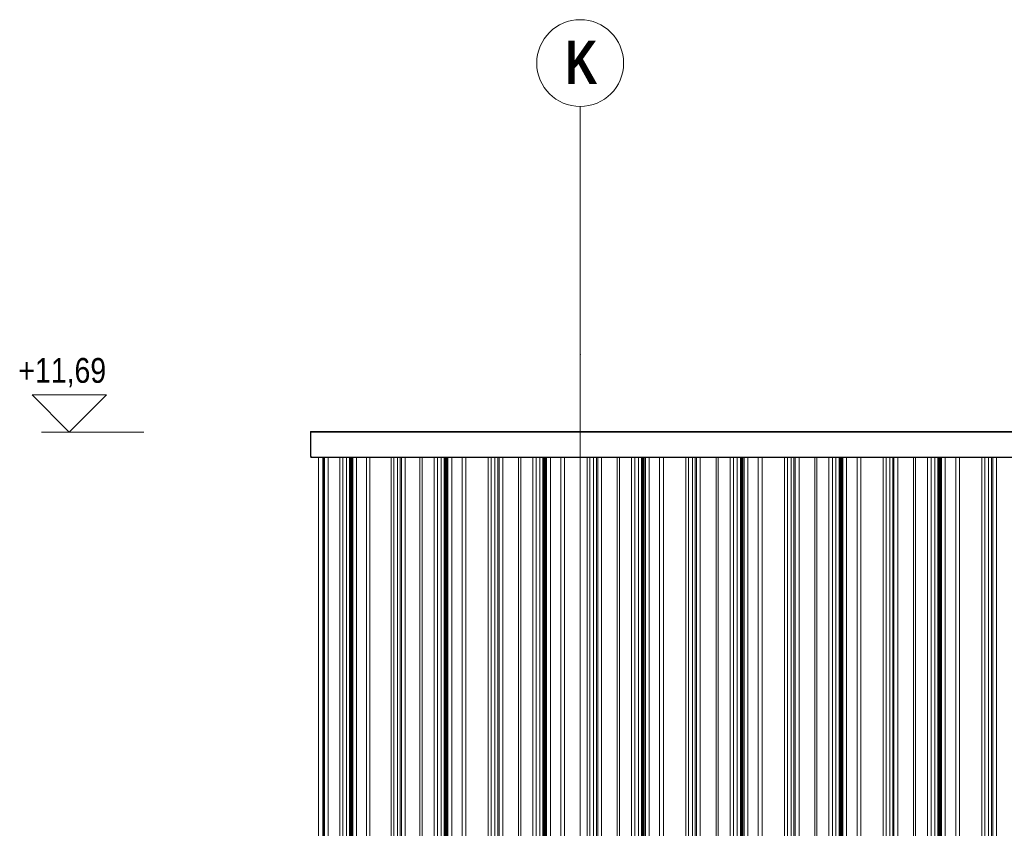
# Model space of a CAD drawing. Header units: metres. Extents: x -58265 to 590738, y -55036 to 35250.
# Tile 21 of 160: x 517602 to 521570, y -40595 to -37336. Entities that reach past the tile are written whole.
import ezdxf

# ---------------------------------------------------------------- set-up
doc = ezdxf.new("R2010")
doc.units = ezdxf.units.M
doc.header["$LTSCALE"] = 0.05
doc.header["$PDSIZE"] = 0.8
doc.linetypes.add('Strichlinie_ eng', pattern=[46, 30, -16])
for name, color, linetype in [('Ansicht Süd_3_A_1_Fassaden', 7, 'Continuous'), ('Ansicht Süd_3_A_1_Wände_Attika', 7, 'Continuous'), ('Ansicht Süd_3_A_3_Achsen_Raster', 7, 'Continuous'), ('Ansicht Süd_3_A_4_Bemaßung_100', 7, 'Continuous')]:
    doc.layers.add(name, color=color, linetype=linetype)
doc.styles.add('ERSTELLTER_STIL_2', font='txt')
doc.styles.add('ERSTELLTER_STIL_4', font='txt')

msp = doc.modelspace()

# ---------------------------------------------------------------- linework, layer by layer
at = {"layer": 'Ansicht Süd_3_A_1_Fassaden', "color": 7, "linetype": 'Continuous', "lineweight": 25}
for p, q in [((518774.4, -38996.1), (518774.3, -39096.1)), ((518774.4, -38996.1), (563942.4, -38996.1)), ((518825.9, -39106), (518825.9, -50686.1))]:
    msp.add_line(p, q, dxfattribs=at)
at = {"layer": 'Ansicht Süd_3_A_1_Fassaden', "color": 253, "linetype": 'Continuous', "lineweight": 18}
for p, q in [((518805.9, -39448.9), (518805.9, -39100.1)), ((518823.9, -39448.9), (518823.9, -39100.1)), ((518826.9, -39448.9), (518826.9, -39100.1)), ((518830.9, -39448.9), (518830.9, -39100.1)), ((518845.9, -39448.9), (518845.9, -39100.1)), ((518891.6, -39448.9), (518891.6, -39100.1)), ((518904.9, -39448.9), (518904.9, -39100.1)), ((518918.7, -39448.9), (518918.7, -39100.1)), ((518930.6, -39448.9), (518930.6, -39100.1)), ((518933.5, -39448.9), (518933.5, -39100.1)), ((518935.2, -39448.9), (518935.2, -39100.1)), ((518938.9, -39448.9), (518938.9, -39100.1)), ((518940.6, -39448.9), (518940.6, -39100.1)), ((518944.9, -39448.9), (518944.9, -39100.1)), ((518959.4, -39448.9), (518959.4, -39100.1)), ((518999.3, -39448.9), (518999.3, -39100.1)), ((519013.7, -39448.9), (519013.7, -39100.1)), ((519099.4, -39448.9), (519099.4, -39100.1)), ((519110.4, -39448.9), (519110.4, -39100.1)), ((519124.7, -39448.9), (519124.7, -39100.1)), ((519135.7, -39448.9), (519135.7, -39100.1)), ((519140.7, -39448.9), (519140.7, -39100.1)), ((519155.1, -39448.9), (519155.1, -39100.1)), ((519215.3, -39448.9), (519215.3, -39100.1)), ((519223.7, -39448.9), (519223.7, -39100.1)), ((519271.8, -39448.9), (519271.8, -39100.1)), ((519285.9, -39448.9), (519285.9, -39100.1)), ((519300.4, -39448.9), (519300.4, -39100.1)), ((519313, -39448.9), (519313, -39100.1)), ((519316, -39448.9), (519316, -39100.1)), ((519317.8, -39448.9), (519317.8, -39100.1)), ((519321.7, -39448.9), (519321.7, -39100.1)), ((519323.4, -39448.9), (519323.4, -39100.1)), ((519328, -39448.9), (519328, -39100.1)), ((519343.2, -39448.9), (519343.2, -39100.1)), ((519385.2, -39448.9), (519385.2, -39100.1)), ((519400.5, -39448.9), (519400.5, -39100.1)), ((519490.7, -39448.9), (519490.7, -39100.1)), ((519502.3, -39448.9), (519502.3, -39100.1)), ((519517.3, -39448.9), (519517.3, -39100.1)), ((519528.9, -39448.9), (519528.9, -39100.1)), ((519534.2, -39448.9), (519534.2, -39100.1)), ((519549.3, -39448.9), (519549.3, -39100.1)), ((519612.7, -39448.9), (519612.7, -39100.1)), ((519621.6, -39448.9), (519621.6, -39100.1)), ((519669.7, -39448.9), (519669.7, -39100.1)), ((519683.7, -39448.9), (519683.7, -39100.1)), ((519698.3, -39448.9), (519698.3, -39100.1)), ((519710.8, -39448.9), (519710.8, -39100.1)), ((519713.8, -39448.9), (519713.8, -39100.1)), ((519715.6, -39448.9), (519715.6, -39100.1)), ((519719.5, -39448.9), (519719.5, -39100.1)), ((519721.3, -39448.9), (519721.3, -39100.1)), ((519725.8, -39448.9), (519725.8, -39100.1)), ((519741, -39448.9), (519741, -39100.1)), ((519783, -39448.9), (519783, -39100.1)), ((519798.3, -39448.9), (519798.3, -39100.1)), ((519888.5, -39448.9), (519888.5, -39100.1)), ((519900.1, -39448.9), (519900.1, -39100.1)), ((519915.1, -39448.9), (519915.1, -39100.1)), ((519926.8, -39448.9), (519926.8, -39100.1)), ((519932, -39448.9), (519932, -39100.1)), ((519947.1, -39448.9), (519947.1, -39100.1)), ((520010.5, -39448.9), (520010.5, -39100.1)), ((520019.4, -39448.9), (520019.4, -39100.1)), ((520067.5, -39448.9), (520067.5, -39100.1)), ((520081.5, -39448.9), (520081.5, -39100.1)), ((520096.1, -39448.9), (520096.1, -39100.1)), ((520108.6, -39448.9), (520108.6, -39100.1)), ((520111.7, -39448.9), (520111.7, -39100.1)), ((520113.4, -39448.9), (520113.4, -39100.1)), ((520117.4, -39448.9), (520117.4, -39100.1)), ((520119.1, -39448.9), (520119.1, -39100.1)), ((520123.6, -39448.9), (520123.6, -39100.1)), ((520138.9, -39448.9), (520138.9, -39100.1)), ((520180.9, -39448.9), (520180.9, -39100.1)), ((520196.1, -39448.9), (520196.1, -39100.1)), ((520286.3, -39448.9), (520286.3, -39100.1)), ((520297.9, -39448.9), (520297.9, -39100.1)), ((520313, -39448.9), (520313, -39100.1)), ((520324.6, -39448.9), (520324.6, -39100.1)), ((520329.9, -39448.9), (520329.9, -39100.1)), ((520344.9, -39448.9), (520344.9, -39100.1)), ((520408.4, -39448.9), (520408.4, -39100.1)), ((520417.2, -39448.9), (520417.2, -39100.1)), ((520465.3, -39448.9), (520465.3, -39100.1)), ((520479.4, -39448.9), (520479.4, -39100.1)), ((520493.9, -39448.9), (520493.9, -39100.1)), ((520506.5, -39448.9), (520506.5, -39100.1)), ((520509.5, -39448.9), (520509.5, -39100.1)), ((520511.3, -39448.9), (520511.3, -39100.1)), ((520515.2, -39448.9), (520515.2, -39100.1)), ((520516.9, -39448.9), (520516.9, -39100.1)), ((520521.5, -39448.9), (520521.5, -39100.1)), ((520536.7, -39448.9), (520536.7, -39100.1)), ((520578.7, -39448.9), (520578.7, -39100.1)), ((520594, -39448.9), (520594, -39100.1)), ((520684.2, -39448.9), (520684.2, -39100.1)), ((520695.8, -39448.9), (520695.8, -39100.1)), ((520710.8, -39448.9), (520710.8, -39100.1)), ((520722.4, -39448.9), (520722.4, -39100.1)), ((520727.7, -39448.9), (520727.7, -39100.1)), ((520742.8, -39448.9), (520742.8, -39100.1)), ((520806.2, -39448.9), (520806.2, -39100.1)), ((520815.1, -39448.9), (520815.1, -39100.1)), ((520863.2, -39448.9), (520863.2, -39100.1)), ((520877.2, -39448.9), (520877.2, -39100.1)), ((520891.8, -39448.9), (520891.8, -39100.1)), ((520904.3, -39448.9), (520904.3, -39100.1)), ((520907.3, -39448.9), (520907.3, -39100.1)), ((520909.1, -39448.9), (520909.1, -39100.1)), ((520913, -39448.9), (520913, -39100.1)), ((520914.8, -39448.9), (520914.8, -39100.1)), ((520919.3, -39448.9), (520919.3, -39100.1)), ((520934.5, -39448.9), (520934.5, -39100.1)), ((520976.5, -39448.9), (520976.5, -39100.1)), ((520991.8, -39448.9), (520991.8, -39100.1)), ((521082, -39448.9), (521082, -39100.1)), ((521093.6, -39448.9), (521093.6, -39100.1)), ((521108.6, -39448.9), (521108.6, -39100.1)), ((521120.3, -39448.9), (521120.3, -39100.1)), ((521125.5, -39448.9), (521125.5, -39100.1)), ((521140.6, -39448.9), (521140.6, -39100.1)), ((521204, -39448.9), (521204, -39100.1)), ((521212.9, -39448.9), (521212.9, -39100.1)), ((521261, -39448.9), (521261, -39100.1)), ((521275, -39448.9), (521275, -39100.1)), ((521289.6, -39448.9), (521289.6, -39100.1)), ((521302.1, -39448.9), (521302.1, -39100.1)), ((521305.2, -39448.9), (521305.2, -39100.1)), ((521306.9, -39448.9), (521306.9, -39100.1)), ((521310.9, -39448.9), (521310.9, -39100.1)), ((521312.6, -39448.9), (521312.6, -39100.1)), ((521317.1, -39448.9), (521317.1, -39100.1)), ((521332.4, -39448.9), (521332.4, -39100.1)), ((521374.4, -39448.9), (521374.4, -39100.1)), ((521389.6, -39448.9), (521389.6, -39100.1)), ((521479.8, -39448.9), (521479.8, -39100.1)), ((521491.4, -39448.9), (521491.4, -39100.1)), ((521506.5, -39448.9), (521506.5, -39100.1)), ((521518.1, -39448.9), (521518.1, -39100.1)), ((521523.4, -39448.9), (521523.4, -39100.1)), ((521538.4, -39448.9), (521538.4, -39100.1)), ((518805.9, -39848.9), (518805.9, -39448.9)), ((518823.9, -39848.9), (518823.9, -39448.9)), ((518823.9, -39448.9), (518826.9, -39448.9)), ((518826.9, -39848.9), (518826.9, -39448.9)), ((518830.9, -39848.9), (518830.9, -39448.9)), ((518845.9, -39848.9), (518845.9, -39448.9)), ((518891.6, -39848.9), (518891.6, -39448.9)), ((518904.9, -39848.9), (518904.9, -39448.9)), ((518918.7, -39848.9), (518918.7, -39448.9)), ((518930.6, -39848.9), (518930.6, -39448.9)), ((518930.6, -39448.9), (518933.5, -39448.9)), ((518933.5, -39848.9), (518933.5, -39448.9)), ((518935.2, -39848.9), (518935.2, -39448.9)), ((518938.9, -39848.9), (518938.9, -39448.9)), ((518940.6, -39848.9), (518940.6, -39448.9)), ((518944.9, -39848.9), (518944.9, -39448.9)), ((518959.4, -39848.9), (518959.4, -39448.9)), ((518999.3, -39848.9), (518999.3, -39448.9)), ((519013.7, -39848.9), (519013.7, -39448.9)), ((519099.4, -39848.9), (519099.4, -39448.9)), ((519110.4, -39848.9), (519110.4, -39448.9)), ((519124.7, -39848.9), (519124.7, -39448.9)), ((519135.7, -39848.9), (519135.7, -39448.9)), ((519140.7, -39848.9), (519140.7, -39448.9)), ((519155.1, -39848.9), (519155.1, -39448.9)), ((519215.3, -39848.9), (519215.3, -39448.9)), ((519223.7, -39848.9), (519223.7, -39448.9)), ((519271.8, -39848.9), (519271.8, -39448.9)), ((519285.9, -39848.9), (519285.9, -39448.9)), ((519300.4, -39848.9), (519300.4, -39448.9)), ((519313, -39848.9), (519313, -39448.9)), ((519313, -39448.9), (519316, -39448.9)), ((519316, -39848.9), (519316, -39448.9)), ((519317.8, -39848.9), (519317.8, -39448.9)), ((519321.7, -39848.9), (519321.7, -39448.9)), ((519323.4, -39848.9), (519323.4, -39448.9)), ((519328, -39848.9), (519328, -39448.9)), ((519343.2, -39848.9), (519343.2, -39448.9)), ((519385.2, -39848.9), (519385.2, -39448.9)), ((519400.5, -39848.9), (519400.5, -39448.9)), ((519490.7, -39848.9), (519490.7, -39448.9)), ((519502.3, -39848.9), (519502.3, -39448.9)), ((519517.3, -39848.9), (519517.3, -39448.9)), ((519528.9, -39848.9), (519528.9, -39448.9)), ((519534.2, -39848.9), (519534.2, -39448.9)), ((519549.3, -39848.9), (519549.3, -39448.9)), ((519612.7, -39848.9), (519612.7, -39448.9)), ((519621.6, -39848.9), (519621.6, -39448.9)), ((519669.7, -39848.9), (519669.7, -39448.9)), ((519683.7, -39848.9), (519683.7, -39448.9)), ((519698.3, -39848.9), (519698.3, -39448.9)), ((519710.8, -39848.9), (519710.8, -39448.9)), ((519710.8, -39448.9), (519713.8, -39448.9)), ((519713.8, -39848.9), (519713.8, -39448.9)), ((519715.6, -39848.9), (519715.6, -39448.9)), ((519719.5, -39848.9), (519719.5, -39448.9)), ((519721.3, -39848.9), (519721.3, -39448.9)), ((519725.8, -39848.9), (519725.8, -39448.9)), ((519741, -39848.9), (519741, -39448.9)), ((519783, -39848.9), (519783, -39448.9)), ((519798.3, -39848.9), (519798.3, -39448.9)), ((519888.5, -39848.9), (519888.5, -39448.9)), ((519900.1, -39848.9), (519900.1, -39448.9)), ((519915.1, -39848.9), (519915.1, -39448.9)), ((519926.8, -39848.9), (519926.8, -39448.9)), ((519932, -39848.9), (519932, -39448.9)), ((519947.1, -39848.9), (519947.1, -39448.9)), ((520010.5, -39848.9), (520010.5, -39448.9)), ((520019.4, -39848.9), (520019.4, -39448.9)), ((520067.5, -39848.9), (520067.5, -39448.9)), ((520081.5, -39848.9), (520081.5, -39448.9)), ((520096.1, -39848.9), (520096.1, -39448.9)), ((520108.6, -39848.9), (520108.6, -39448.9)), ((520108.6, -39448.9), (520111.7, -39448.9)), ((520111.7, -39848.9), (520111.7, -39448.9)), ((520113.4, -39848.9), (520113.4, -39448.9)), ((520117.4, -39848.9), (520117.4, -39448.9)), ((520119.1, -39848.9), (520119.1, -39448.9)), ((520123.6, -39848.9), (520123.6, -39448.9)), ((520138.9, -39848.9), (520138.9, -39448.9)), ((520180.9, -39848.9), (520180.9, -39448.9)), ((520196.1, -39848.9), (520196.1, -39448.9)), ((520286.3, -39848.9), (520286.3, -39448.9)), ((520297.9, -39848.9), (520297.9, -39448.9)), ((520313, -39848.9), (520313, -39448.9)), ((520324.6, -39848.9), (520324.6, -39448.9)), ((520329.9, -39848.9), (520329.9, -39448.9)), ((520344.9, -39848.9), (520344.9, -39448.9)), ((520408.4, -39848.9), (520408.4, -39448.9)), ((520417.2, -39848.9), (520417.2, -39448.9)), ((520465.3, -39848.9), (520465.3, -39448.9)), ((520479.4, -39848.9), (520479.4, -39448.9)), ((520493.9, -39848.9), (520493.9, -39448.9)), ((520506.5, -39848.9), (520506.5, -39448.9)), ((520506.5, -39448.9), (520509.5, -39448.9)), ((520509.5, -39848.9), (520509.5, -39448.9)), ((520511.3, -39848.9), (520511.3, -39448.9)), ((520515.2, -39848.9), (520515.2, -39448.9)), ((520516.9, -39848.9), (520516.9, -39448.9)), ((520521.5, -39848.9), (520521.5, -39448.9)), ((520536.7, -39848.9), (520536.7, -39448.9)), ((520578.7, -39848.9), (520578.7, -39448.9)), ((520594, -39848.9), (520594, -39448.9)), ((520684.2, -39848.9), (520684.2, -39448.9)), ((520695.8, -39848.9), (520695.8, -39448.9)), ((520710.8, -39848.9), (520710.8, -39448.9)), ((520722.4, -39848.9), (520722.4, -39448.9)), ((520727.7, -39848.9), (520727.7, -39448.9)), ((520742.8, -39848.9), (520742.8, -39448.9)), ((520806.2, -39848.9), (520806.2, -39448.9)), ((520815.1, -39848.9), (520815.1, -39448.9)), ((520863.2, -39848.9), (520863.2, -39448.9)), ((520877.2, -39848.9), (520877.2, -39448.9)), ((520891.8, -39848.9), (520891.8, -39448.9)), ((520904.3, -39848.9), (520904.3, -39448.9)), ((520904.3, -39448.9), (520907.3, -39448.9)), ((520907.3, -39848.9), (520907.3, -39448.9)), ((520909.1, -39848.9), (520909.1, -39448.9)), ((520913, -39848.9), (520913, -39448.9)), ((520914.8, -39848.9), (520914.8, -39448.9)), ((520919.3, -39848.9), (520919.3, -39448.9)), ((520934.5, -39848.9), (520934.5, -39448.9)), ((520976.5, -39848.9), (520976.5, -39448.9)), ((520991.8, -39848.9), (520991.8, -39448.9)), ((521082, -39848.9), (521082, -39448.9)), ((521093.6, -39848.9), (521093.6, -39448.9)), ((521108.6, -39848.9), (521108.6, -39448.9)), ((521120.3, -39848.9), (521120.3, -39448.9)), ((521125.5, -39848.9), (521125.5, -39448.9)), ((521140.6, -39848.9), (521140.6, -39448.9)), ((521204, -39848.9), (521204, -39448.9)), ((521212.9, -39848.9), (521212.9, -39448.9)), ((521261, -39848.9), (521261, -39448.9)), ((521275, -39848.9), (521275, -39448.9)), ((521289.6, -39848.9), (521289.6, -39448.9)), ((521302.1, -39848.9), (521302.1, -39448.9)), ((521302.1, -39448.9), (521305.2, -39448.9)), ((521305.2, -39848.9), (521305.2, -39448.9)), ((521306.9, -39848.9), (521306.9, -39448.9)), ((521310.9, -39848.9), (521310.9, -39448.9)), ((521312.6, -39848.9), (521312.6, -39448.9)), ((521317.1, -39848.9), (521317.1, -39448.9)), ((521332.4, -39848.9), (521332.4, -39448.9)), ((521374.4, -39848.9), (521374.4, -39448.9)), ((521389.6, -39848.9), (521389.6, -39448.9)), ((521479.8, -39848.9), (521479.8, -39448.9)), ((521491.4, -39848.9), (521491.4, -39448.9)), ((521506.5, -39848.9), (521506.5, -39448.9)), ((521518.1, -39848.9), (521518.1, -39448.9)), ((521523.4, -39848.9), (521523.4, -39448.9)), ((521538.4, -39848.9), (521538.4, -39448.9)), ((518805.9, -41448.9), (518805.9, -39848.9)), ((518823.9, -41448.9), (518823.9, -39848.9)), ((518823.9, -39848.9), (518826.9, -39848.9)), ((518826.9, -41448.9), (518826.9, -39848.9)), ((518830.9, -41448.9), (518830.9, -39848.9)), ((518845.9, -41448.9), (518845.9, -39848.9)), ((518891.6, -41448.9), (518891.6, -39848.9)), ((518904.9, -41448.9), (518904.9, -39848.9)), ((518918.7, -41448.9), (518918.7, -39848.9)), ((518930.6, -41448.9), (518930.6, -39848.9)), ((518930.6, -39848.9), (518933.5, -39848.9)), ((518933.5, -41448.9), (518933.5, -39848.9)), ((518935.2, -41448.9), (518935.2, -39848.9)), ((518938.9, -41448.9), (518938.9, -39848.9)), ((518940.6, -41448.9), (518940.6, -39848.9)), ((518944.9, -41448.9), (518944.9, -39848.9)), ((518959.4, -41448.9), (518959.4, -39848.9)), ((518999.3, -41448.9), (518999.3, -39848.9)), ((519013.7, -41448.9), (519013.7, -39848.9)), ((519099.4, -41448.9), (519099.4, -39848.9)), ((519110.4, -41448.9), (519110.4, -39848.9)), ((519124.7, -41448.9), (519124.7, -39848.9)), ((519135.7, -41448.9), (519135.7, -39848.9)), ((519140.7, -41448.9), (519140.7, -39848.9)), ((519155.1, -41448.9), (519155.1, -39848.9)), ((519215.3, -41448.9), (519215.3, -39848.9)), ((519223.7, -41448.9), (519223.7, -39848.9)), ((519271.8, -41448.9), (519271.8, -39848.9)), ((519285.9, -41448.9), (519285.9, -39848.9)), ((519300.4, -41448.9), (519300.4, -39848.9)), ((519313, -41448.9), (519313, -39848.9)), ((519313, -39848.9), (519316, -39848.9)), ((519316, -41448.9), (519316, -39848.9)), ((519317.8, -41448.9), (519317.8, -39848.9)), ((519321.7, -41448.9), (519321.7, -39848.9)), ((519323.4, -41448.9), (519323.4, -39848.9)), ((519328, -41448.9), (519328, -39848.9)), ((519343.2, -41448.9), (519343.2, -39848.9)), ((519385.2, -41448.9), (519385.2, -39848.9)), ((519400.5, -41448.9), (519400.5, -39848.9)), ((519490.7, -41448.9), (519490.7, -39848.9)), ((519502.3, -41448.9), (519502.3, -39848.9)), ((519517.3, -41448.9), (519517.3, -39848.9)), ((519528.9, -41448.9), (519528.9, -39848.9)), ((519534.2, -41448.9), (519534.2, -39848.9)), ((519549.3, -41448.9), (519549.3, -39848.9)), ((519612.7, -41448.9), (519612.7, -39848.9)), ((519621.6, -41448.9), (519621.6, -39848.9)), ((519669.7, -41448.9), (519669.7, -39848.9)), ((519683.7, -41448.9), (519683.7, -39848.9)), ((519698.3, -41448.9), (519698.3, -39848.9)), ((519710.8, -41448.9), (519710.8, -39848.9)), ((519710.8, -39848.9), (519713.8, -39848.9)), ((519713.8, -41448.9), (519713.8, -39848.9)), ((519715.6, -41448.9), (519715.6, -39848.9)), ((519719.5, -41448.9), (519719.5, -39848.9)), ((519721.3, -41448.9), (519721.3, -39848.9)), ((519725.8, -41448.9), (519725.8, -39848.9)), ((519741, -41448.9), (519741, -39848.9)), ((519783, -41448.9), (519783, -39848.9)), ((519798.3, -41448.9), (519798.3, -39848.9)), ((519888.5, -41448.9), (519888.5, -39848.9)), ((519900.1, -41448.9), (519900.1, -39848.9)), ((519915.1, -41448.9), (519915.1, -39848.9)), ((519926.8, -41448.9), (519926.8, -39848.9)), ((519932, -41448.9), (519932, -39848.9)), ((519947.1, -41448.9), (519947.1, -39848.9)), ((520010.5, -41448.9), (520010.5, -39848.9)), ((520019.4, -41448.9), (520019.4, -39848.9)), ((520067.5, -41448.9), (520067.5, -39848.9)), ((520081.5, -41448.9), (520081.5, -39848.9)), ((520096.1, -41448.9), (520096.1, -39848.9)), ((520108.6, -41448.9), (520108.6, -39848.9)), ((520108.6, -39848.9), (520111.7, -39848.9)), ((520111.7, -41448.9), (520111.7, -39848.9)), ((520113.4, -41448.9), (520113.4, -39848.9)), ((520117.4, -41448.9), (520117.4, -39848.9)), ((520119.1, -41448.9), (520119.1, -39848.9)), ((520123.6, -41448.9), (520123.6, -39848.9)), ((520138.9, -41448.9), (520138.9, -39848.9)), ((520180.9, -41448.9), (520180.9, -39848.9)), ((520196.1, -41448.9), (520196.1, -39848.9)), ((520286.3, -41448.9), (520286.3, -39848.9)), ((520297.9, -41448.9), (520297.9, -39848.9)), ((520313, -41448.9), (520313, -39848.9)), ((520324.6, -41448.9), (520324.6, -39848.9)), ((520329.9, -41448.9), (520329.9, -39848.9)), ((520344.9, -41448.9), (520344.9, -39848.9)), ((520408.4, -41448.9), (520408.4, -39848.9)), ((520417.2, -41448.9), (520417.2, -39848.9)), ((520465.3, -41448.9), (520465.3, -39848.9)), ((520479.4, -41448.9), (520479.4, -39848.9)), ((520493.9, -41448.9), (520493.9, -39848.9)), ((520506.5, -41448.9), (520506.5, -39848.9)), ((520506.5, -39848.9), (520509.5, -39848.9)), ((520509.5, -41448.9), (520509.5, -39848.9)), ((520511.3, -41448.9), (520511.3, -39848.9)), ((520515.2, -41448.9), (520515.2, -39848.9)), ((520516.9, -41448.9), (520516.9, -39848.9)), ((520521.5, -41448.9), (520521.5, -39848.9)), ((520536.7, -41448.9), (520536.7, -39848.9)), ((520578.7, -41448.9), (520578.7, -39848.9)), ((520594, -41448.9), (520594, -39848.9)), ((520684.2, -41448.9), (520684.2, -39848.9)), ((520695.8, -41448.9), (520695.8, -39848.9)), ((520710.8, -41448.9), (520710.8, -39848.9)), ((520722.4, -41448.9), (520722.4, -39848.9)), ((520727.7, -41448.9), (520727.7, -39848.9)), ((520742.8, -41448.9), (520742.8, -39848.9)), ((520806.2, -41448.9), (520806.2, -39848.9)), ((520815.1, -41448.9), (520815.1, -39848.9)), ((520863.2, -41448.9), (520863.2, -39848.9)), ((520877.2, -41448.9), (520877.2, -39848.9)), ((520891.8, -41448.9), (520891.8, -39848.9)), ((520904.3, -41448.9), (520904.3, -39848.9)), ((520904.3, -39848.9), (520907.3, -39848.9)), ((520907.3, -41448.9), (520907.3, -39848.9)), ((520909.1, -41448.9), (520909.1, -39848.9)), ((520913, -41448.9), (520913, -39848.9)), ((520914.8, -41448.9), (520914.8, -39848.9)), ((520919.3, -41448.9), (520919.3, -39848.9)), ((520934.5, -41448.9), (520934.5, -39848.9)), ((520976.5, -41448.9), (520976.5, -39848.9)), ((520991.8, -41448.9), (520991.8, -39848.9)), ((521082, -41448.9), (521082, -39848.9)), ((521093.6, -41448.9), (521093.6, -39848.9)), ((521108.6, -41448.9), (521108.6, -39848.9)), ((521120.3, -41448.9), (521120.3, -39848.9)), ((521125.5, -41448.9), (521125.5, -39848.9)), ((521140.6, -41448.9), (521140.6, -39848.9)), ((521204, -41448.9), (521204, -39848.9)), ((521212.9, -41448.9), (521212.9, -39848.9)), ((521261, -41448.9), (521261, -39848.9)), ((521275, -41448.9), (521275, -39848.9)), ((521289.6, -41448.9), (521289.6, -39848.9)), ((521302.1, -41448.9), (521302.1, -39848.9)), ((521302.1, -39848.9), (521305.2, -39848.9)), ((521305.2, -41448.9), (521305.2, -39848.9)), ((521306.9, -41448.9), (521306.9, -39848.9)), ((521310.9, -41448.9), (521310.9, -39848.9)), ((521312.6, -41448.9), (521312.6, -39848.9)), ((521317.1, -41448.9), (521317.1, -39848.9)), ((521332.4, -41448.9), (521332.4, -39848.9)), ((521374.4, -41448.9), (521374.4, -39848.9)), ((521389.6, -41448.9), (521389.6, -39848.9)), ((521479.8, -41448.9), (521479.8, -39848.9)), ((521491.4, -41448.9), (521491.4, -39848.9)), ((521506.5, -41448.9), (521506.5, -39848.9)), ((521518.1, -41448.9), (521518.1, -39848.9)), ((521523.4, -41448.9), (521523.4, -39848.9)), ((521538.4, -41448.9), (521538.4, -39848.9))]:
    msp.add_line(p, q, dxfattribs=at)
at = {"layer": 'Ansicht Süd_3_A_1_Wände_Attika', "color": 253, "linetype": 'Continuous', "lineweight": 18}
for p, q in [((518775.7, -39099.1), (518775.7, -38998.1)), ((563941.1, -38998.1), (518775.7, -38998.1)), ((518777, -38999.9), (518777, -38999.5)), ((518777, -39025), (518777, -39024.7)), ((518776.6, -39100.1), (518775.7, -39099.1)), ((518775.7, -39099.1), (518777.6, -39099.1)), ((518777.6, -39099.1), (518776.6, -39100.1)), ((563940.1, -39100.1), (518776.6, -39100.1)), ((518777, -39097.8), (518779, -39097.8)), ((518777.6, -39099.1), (518779, -39097.8)), ((563941.1, -39099.1), (518777.6, -39099.1))]:
    msp.add_line(p, q, dxfattribs=at)
at = {"layer": 'Ansicht Süd_3_A_3_Achsen_Raster', "color": 7, "linetype": 'Strichlinie_ eng', "lineweight": 15}
for q in [(519860.9, -37686.1), (519860.9, -53686.1)]:
    msp.add_line((519860.9, -38686.1), q, dxfattribs=at)
at = {"layer": 'Ansicht Süd_3_A_3_Achsen_Raster', "color": 7, "linetype": 'Continuous', "lineweight": 15}
msp.add_circle((519860.9, -37511.1), 175, dxfattribs=at)
at = {"layer": 'Ansicht Süd_3_A_3_Achsen_Raster', "color": 7, "linetype": 'Strichlinie_ eng', "lineweight": 15}
msp.add_point((519860.9, -38686.1), dxfattribs=at)
msp.add_point((519860.9, -38686.1), dxfattribs=at)
at = {"layer": 'Ansicht Süd_3_A_4_Bemaßung_100', "color": 7, "linetype": 'Continuous', "lineweight": 15}
for p, q in [((517801.9, -38998.1), (517651.9, -38848.1)), ((517651.9, -38848.1), (517951.9, -38848.1)), ((517951.9, -38848.1), (517801.9, -38998.1)), ((517801.9, -38998.1), (517689.4, -38998.1)), ((517801.9, -38998.1), (518101.9, -38998.1))]:
    msp.add_line(p, q, dxfattribs=at)

# ---------------------------------------------------------------- texts
at = {"layer": 'Ansicht Süd_3_A_3_Achsen_Raster', "color": 7, "linetype": 'Continuous', "lineweight": 20, "insert": (519801.2, -37420.2), "char_height": 175, "attachment_point": 1, "style": 'ERSTELLTER_STIL_4'}
msp.add_mtext('\\A1;{\\pql;\\pt0;\\fSwis721 LtCn BT|b1|i0|c0|p0;\\W1.000000;K}', dxfattribs=at)
at = {"layer": 'Ansicht Süd_3_A_4_Bemaßung_100', "color": 7, "linetype": 'Continuous', "lineweight": 20, "insert": (517596.9, -38818.1), "char_height": 100, "width": 410.027, "attachment_point": 7, "style": 'ERSTELLTER_STIL_2'}
msp.add_mtext('\\A1;{\\pql;\\fSwis721 Cn BT|b0|i0|c0|p0;\\W1.000000;+11,69}', dxfattribs=at)

doc.saveas('drawing.dxf')
